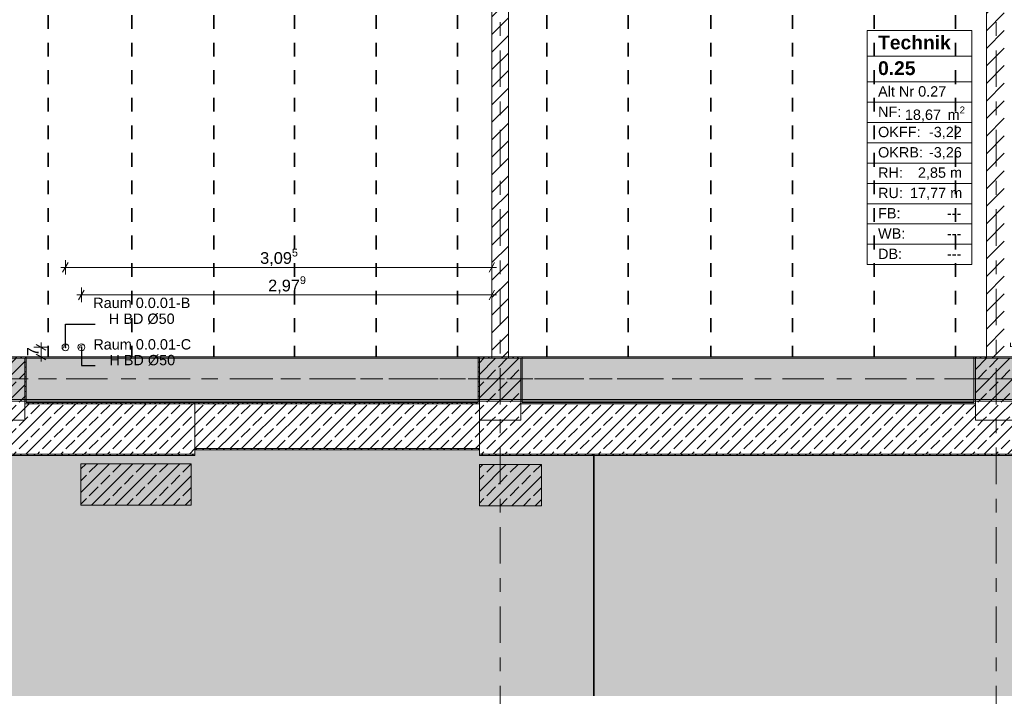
# Model space of a CAD drawing. Header units: metres. Extents: x -3.6 to 84.5, y -11 to 16.8.
# Tile 63 of 76: x 51 to 58.2, y -1.8 to 3.2. Entities that reach past the tile are written whole.
import ezdxf

# ---------------------------------------------------------------- set-up
doc = ezdxf.new("R2010")
doc.units = ezdxf.units.M
doc.header["$MEASUREMENT"] = 0
for name, pattern in [('Achse', [0.2, 0.1, -0.05, 0, -0.05]), ('Strichlinie doppelt', [0.546806, 0.264583, -0.105833, 0.070556, -0.105833]), ('Wipeout_Contour', [1, 0, -1])]:
    doc.linetypes.add(name, pattern=pattern)
for name, color, linetype in [('155 - Bemaßung_ Beschriftung.Ausbau - Deckenelemente', 7, 'Continuous'), ('301 - Elemente.Linie', 7, 'Continuous'), ('302 - Elemente.Schraffur', 7, 'Continuous'), ('401 - Zone.Raum_ Raumbegrenzung_ Whg.', 7, 'Continuous'), ('451 - Universal.Achsen Raster', 7, 'Continuous'), ('604 - Struktur.Wand Aussen', 7, 'Continuous'), ('605 - Struktur.Wand Innen', 7, 'Continuous'), ('607 - Struktur.Stütze', 7, 'Continuous'), ('608 - Struktur.Träger', 7, 'Continuous')]:
    doc.layers.add(name, color=color, linetype=linetype)
doc.styles.add('ERSTELLTER_STIL_1', font='txt')
doc.styles.add('ERSTELLTER_STIL_2', font='txt')
doc.dimstyles.new('ERSTELLTER_STIL__1', dxfattribs={"dimtxt": 0.1, "dimasz": 0.0532, "dimexe": 0.18, "dimexo": 0.0625, "dimgap": 0, "dimtad": 1, "dimtih": 1, "dimtoh": 1, "dimzin": 0, "dimdsep": 46, "dimtxsty": 'ERSTELLTER_STIL_2', "dimblk": 'ARROWHEAD_2', "dimblk1": 'ARROWHEAD_2', "dimblk2": 'ARROWHEAD_2', "dimcen": 0.09, "dimse1": 1, "dimse2": 1, "dimclrd": 7, "dimclre": 7, "dimclrt": 7, "dimazin": 0, "dimtfac": 1, "dimtdec": 4, "dimtmove": 0, "dimatfit": 3, "dimfxl": 1, "dimtolj": 1, "dimtzin": 0, "dimarcsym": 0})
doc.dimstyles.new('ERSTELLTER_STIL__3', dxfattribs={"dimtxt": 0.085, "dimasz": 0.0532, "dimexe": 0.18, "dimexo": 0.0625, "dimgap": 0, "dimtad": 1, "dimtih": 1, "dimtoh": 1, "dimzin": 0, "dimdsep": 46, "dimtxsty": 'ERSTELLTER_STIL_2', "dimblk": 'ARROWHEAD_2', "dimblk1": 'ARROWHEAD_2', "dimblk2": 'ARROWHEAD_2', "dimcen": 0.09, "dimse1": 1, "dimse2": 1, "dimclrd": 256, "dimclre": 256, "dimclrt": 256, "dimazin": 0, "dimtfac": 1, "dimtdec": 4, "dimtmove": 0, "dimatfit": 3, "dimfxl": 1, "dimtolj": 1, "dimtzin": 0, "dimarcsym": 0})
doc.dimstyles.new('ERSTELLTER_STIL__4', dxfattribs={"dimtxt": 0.085, "dimasz": 0.0532, "dimexe": 0.18, "dimexo": 0.0625, "dimgap": 0, "dimtad": 1, "dimzin": 0, "dimdsep": 46, "dimtxsty": 'ERSTELLTER_STIL_2', "dimblk": 'ARROWHEAD_2', "dimblk1": 'ARROWHEAD_2', "dimblk2": 'ARROWHEAD_2', "dimcen": 0.09, "dimse1": 1, "dimse2": 1, "dimclrd": 256, "dimclre": 256, "dimclrt": 256, "dimazin": 0, "dimtfac": 1, "dimtdec": 4, "dimtmove": 2, "dimatfit": 3, "dimfxl": 1, "dimtolj": 1, "dimtzin": 0, "dimarcsym": 0})
doc.dimstyles.new('ERSTELLTER_STIL__8', dxfattribs={"dimtxt": 0.18, "dimasz": 0.02736, "dimexe": 0.18, "dimexo": 0.0625, "dimgap": 0, "dimtad": 0, "dimtih": 1, "dimtoh": 1, "dimdec": 4, "dimzin": 0, "dimdsep": 46, "dimcen": 0.09, "dimadec": 0, "dimazin": 0, "dimtfac": 1, "dimtdec": 4, "dimtmove": 0, "dimatfit": 3, "dimldrblk": 'ARROWHEAD_11', "dimfxl": 1, "dimtolj": 1, "dimtzin": 0, "dimarcsym": 0})
pattern_1 = [(45, (0, 0), (-0.06363961, 0.06363961), [])]
pattern_2 = [(0, (0, 0), (0, 0.08660254), [0, -0.05]), (0, (0.025, 0.0433), (0, 0.08660254), [0, -0.05])]
pattern_3 = [(45, (0, 0), (-0.01767767, 0.01767767), [0, -0.025])]
pattern_4 = [(45, (0, 0), (-0.08485281, 0.08485281), []), (45, (-0.04243, 0.04243), (-0.08485281, 0.08485281), [0.09, -0.03])]

# ---------------------------------------------------------------- blocks, each defined once
blk = doc.blocks.new('*D30')
at = {"layer": '155 - Bemaßung_ Beschriftung.Ausbau - Deckenelemente', "color": 7, "linetype": 'Continuous', "lineweight": 5}
for p, q in [((57.2652, 4.525), (57.2248, 4.455)), ((57.245, 4.4375), (57.245, 4.5425)), ((57.8552, 4.525), (57.8148, 4.455)), ((57.835, 4.4375), (57.835, 4.5425)), ((57.245, 4.49), (57.835, 4.49))]:
    blk.add_line(p, q, dxfattribs=at)
at = {"layer": '155 - Bemaßung_ Beschriftung.Ausbau - Deckenelemente', "color": 7, "lineweight": 5, "char_height": 0.1, "attachment_point": 7, "style": 'ERSTELLTER_STIL_2'}
for s, insert in [('\\A1;{\\pql;\\fArial|b0|i0|c0|p38;22\\fArial|b0|i0|c0|p38;\\A1{\\H.66x;\\S5^  ;}}', (57.6129, 4.5089)), ('\\A1;{\\pql;\\fArial|b0|i0|c0|p38;59}', (57.3632, 4.51))]:
    blk.add_mtext(s, dxfattribs=dict(at, insert=insert))
blk = doc.blocks.new('ARROWHEAD_2')
at = {"color": 0, "linetype": 'Continuous', "lineweight": 0}
for p, q in [((0, 0), (-1, 0)), ((-0.38, -0.66), (0.38, 0.66))]:
    blk.add_line(p, q, dxfattribs=at)
blk = doc.blocks.new('*D31')
at = {"layer": '155 - Bemaßung_ Beschriftung.Ausbau - Deckenelemente', "color": 7, "linetype": 'Continuous', "lineweight": 5}
for p, q in [((57.8552, 4.525), (57.8148, 4.455)), ((57.835, 4.4375), (57.835, 4.5425)), ((58.0398, 4.455), (58.0802, 4.525)), ((58.06, 4.4375), (58.06, 4.5425)), ((57.835, 4.49), (58.06, 4.49)), ((58.06, 4.49), (58.0942, 4.49))]:
    blk.add_line(p, q, dxfattribs=at)
blk = doc.blocks.new('*D360')
at = {"layer": '155 - Bemaßung_ Beschriftung.Ausbau - Deckenelemente', "color": 92, "linetype": 'Continuous', "lineweight": 9, "true_color": 0x00be00}
for p, q in [((58.4168, 0.7548), (58.3468, 0.7952)), ((58.3818, 0.775), (58.3818, 0.8092)), ((58.4343, 0.775), (58.3293, 0.775)), ((58.3468, 0.7302), (58.4168, 0.6898)), ((58.3818, 0.71), (58.3818, 0.775)), ((58.4343, 0.71), (58.3293, 0.71)), ((58.3818, 0.6758), (58.3818, 0.71))]:
    blk.add_line(p, q, dxfattribs=at)
at = {"layer": '155 - Bemaßung_ Beschriftung.Ausbau - Deckenelemente', "color": 92, "lineweight": 9, "true_color": 0x00be00, "insert": (58.3662, 0.7094), "char_height": 0.085, "attachment_point": 7, "rotation": 90, "style": 'ERSTELLTER_STIL_2'}
blk.add_mtext('\\A1;{\\pql;\\fArial|b0|i0|c0|p38;6\\fArial|b0|i0|c0|p38;\\A1{\\H.66x;\\S5^  ;}}', dxfattribs=at)
blk = doc.blocks.new('*D368')
at = {"layer": '155 - Bemaßung_ Beschriftung.Ausbau - Deckenelemente', "color": 92, "linetype": 'Continuous', "lineweight": 9, "true_color": 0x00be00}
for p, q in [((51.4568, 1.16), (51.491, 1.16)), ((51.5112, 1.195), (51.4708, 1.125)), ((51.491, 1.1075), (51.491, 1.2125)), ((51.491, 1.16), (54.47, 1.16)), ((54.4498, 1.125), (54.4902, 1.195)), ((54.47, 1.1075), (54.47, 1.2125)), ((54.47, 1.16), (54.5042, 1.16))]:
    blk.add_line(p, q, dxfattribs=at)
at = {"layer": '155 - Bemaßung_ Beschriftung.Ausbau - Deckenelemente', "color": 92, "lineweight": 9, "true_color": 0x00be00, "insert": (52.8461, 1.1605), "char_height": 0.085, "attachment_point": 7, "style": 'ERSTELLTER_STIL_2'}
blk.add_mtext('\\A1;{\\pql;\\fArial|b0|i0|c0|p38;2,97\\fArial|b0|i0|c0|p38;\\A1{\\H.66x;\\S9^  ;}}', dxfattribs=at)
blk = doc.blocks.new('*D369')
at = {"layer": '155 - Bemaßung_ Beschriftung.Ausbau - Deckenelemente', "color": 92, "linetype": 'Continuous', "lineweight": 9, "true_color": 0x00be00}
for p, q in [((51.3408, 1.36), (51.375, 1.36)), ((51.3952, 1.395), (51.3548, 1.325)), ((51.375, 1.3075), (51.375, 1.4125)), ((51.375, 1.36), (54.47, 1.36)), ((54.4498, 1.325), (54.4902, 1.395)), ((54.47, 1.3075), (54.47, 1.4125)), ((54.47, 1.36), (54.5042, 1.36))]:
    blk.add_line(p, q, dxfattribs=at)
at = {"layer": '155 - Bemaßung_ Beschriftung.Ausbau - Deckenelemente', "color": 92, "lineweight": 9, "true_color": 0x00be00, "insert": (52.7881, 1.3605), "char_height": 0.085, "attachment_point": 7, "style": 'ERSTELLTER_STIL_2'}
blk.add_mtext('\\A1;{\\pql;\\fArial|b0|i0|c0|p38;3,09\\fArial|b0|i0|c0|p38;\\A1{\\H.66x;\\S5^  ;}}', dxfattribs=at)
blk = doc.blocks.new('*D370')
at = {"layer": '155 - Bemaßung_ Beschriftung.Ausbau - Deckenelemente', "color": 92, "linetype": 'Continuous', "lineweight": 9, "true_color": 0x00be00}
for p, q in [((51.2329, 0.7598), (51.1629, 0.8002)), ((51.1979, 0.78), (51.1979, 0.8142)), ((51.2504, 0.78), (51.1454, 0.78)), ((51.1629, 0.7302), (51.2329, 0.6898)), ((51.1979, 0.71), (51.1979, 0.78)), ((51.2504, 0.71), (51.1454, 0.71)), ((51.1979, 0.6758), (51.1979, 0.71))]:
    blk.add_line(p, q, dxfattribs=at)
at = {"layer": '155 - Bemaßung_ Beschriftung.Ausbau - Deckenelemente', "color": 92, "lineweight": 9, "true_color": 0x00be00, "insert": (51.1809, 0.715), "char_height": 0.085, "attachment_point": 7, "rotation": 90, "style": 'ERSTELLTER_STIL_2'}
blk.add_mtext('\\A1;{\\pql;\\fArial|b0|i0|c0|p38;7}', dxfattribs=at)
blk = doc.blocks.new('ARROWHEAD_11')
at = {"color": 0, "linetype": 'Continuous', "lineweight": 0}
blk.add_line((0, 0), (-1, 0), dxfattribs=at)
at = {"color": 0, "linetype": 'Continuous', "lineweight": 0, "const_width": 0.25, "flags": 128}
blk.add_lwpolyline([(-0.125, 0, 1), (0.125, 0, 1)], format="xyb", close=True, dxfattribs=at)

msp = doc.modelspace()

# ---------------------------------------------------------------- hatches: boundary and pattern name
at = {"layer": '302 - Elemente.Schraffur', "linetype": 'Continuous', "lineweight": 0, "true_color": 0x151515}
msp.add_hatch(color=250, dxfattribs=at).paths.add_polyline_path([(43.73, -1.7492), (55.21, -1.7492), (55.21, -0.005), (54.38, -0.005), (54.38, 0.035), (52.315, 0.035), (52.315, -0.005), (43.73, -0.005)])
at = {"layer": '302 - Elemente.Schraffur', "linetype": 'Continuous', "lineweight": 0, "true_color": 0x202020}
msp.add_hatch(color=250, dxfattribs=at).paths.add_polyline_path([(55.21, -1.7492), (62.41, -1.7492), (62.41, -0.005), (55.21, -0.005)])
at = {"layer": '604 - Struktur.Wand Aussen', "linetype": 'Continuous', "lineweight": 0, "true_color": 0x000000}
h = msp.add_hatch(dxfattribs=at)
h.set_pattern_fill('Beton__Stahlbeton_0001', color=18, style=0, pattern_type=2)
h.set_pattern_definition(pattern_4)
h.paths.add_polyline_path([(51.08, 0.25), (50.93, 0.25), (50.93, 0.005), (52.315, 0.005), (52.315, 0.37), (51.08, 0.37)])
h = msp.add_hatch(dxfattribs=at)
h.set_pattern_fill('Gips_0001', color=18, style=0, pattern_type=2)
h.set_pattern_definition(pattern_3)
h.paths.add_polyline_path([(52.315, 0.38), (51.09, 0.38), (51.09, 0.37), (52.315, 0.37)])
h = msp.add_hatch(dxfattribs=at)
h.set_pattern_fill('Gips_0001', color=18, style=0, pattern_type=2)
h.set_pattern_definition(pattern_3)
h.paths.add_polyline_path([(52.57, 0.38), (52.315, 0.38), (52.315, 0.37), (52.57, 0.37)])
h = msp.add_hatch(dxfattribs=at)
h.set_pattern_fill('Beton__Stahlbeton_0001', color=18, style=0, pattern_type=2)
h.set_pattern_definition(pattern_4)
h.paths.add_polyline_path([(52.315, 0.045), (52.57, 0.045), (52.57, 0.37), (52.315, 0.37)])
h = msp.add_hatch(dxfattribs=at)
h.set_pattern_fill('Gips_0001', color=18, style=0, pattern_type=2)
h.set_pattern_definition(pattern_3)
h.paths.add_polyline_path([(53.87, 0.38), (52.57, 0.38), (52.57, 0.37), (53.87, 0.37)])
h = msp.add_hatch(dxfattribs=at)
h.set_pattern_fill('Beton__Stahlbeton_0001', color=18, style=0, pattern_type=2)
h.set_pattern_definition(pattern_4)
h.paths.add_polyline_path([(53.87, 0.37), (52.57, 0.37), (52.57, 0.045), (53.87, 0.045)])
h = msp.add_hatch(dxfattribs=at)
h.set_pattern_fill('Gips_0001', color=18, style=0, pattern_type=2)
h.set_pattern_definition(pattern_3)
h.paths.add_polyline_path([(53.87, 0.37), (54.37, 0.37), (54.37, 0.38), (53.87, 0.38)])
h = msp.add_hatch(dxfattribs=at)
h.set_pattern_fill('Beton__Stahlbeton_0001', color=18, style=0, pattern_type=2)
h.set_pattern_definition(pattern_4)
h.paths.add_polyline_path([(53.87, 0.045), (54.38, 0.045), (54.38, 0.37), (53.87, 0.37)])
h = msp.add_hatch(dxfattribs=at)
h.set_pattern_fill('Beton__Stahlbeton_0001', color=18, style=0, pattern_type=2)
h.set_pattern_definition(pattern_4)
h.paths.add_polyline_path([(54.38, 0.25), (54.38, 0.005), (58.795, 0.005), (58.795, 0.37), (58.28, 0.37), (58.28, 0.25), (57.98, 0.25), (57.98, 0.37), (54.68, 0.37), (54.68, 0.25)])
h = msp.add_hatch(dxfattribs=at)
h.set_pattern_fill('Gips_0001', color=18, style=0, pattern_type=2)
h.set_pattern_definition(pattern_3)
h.paths.add_polyline_path([(54.69, 0.38), (54.69, 0.37), (57.97, 0.37), (57.97, 0.38)])
h = msp.add_hatch(dxfattribs=at)
h.set_pattern_fill('Verputz_0001', color=18, style=0, pattern_type=2)
h.set_pattern_definition(pattern_2)
h.paths.add_polyline_path([(50.93, -0.005), (52.315, -0.005), (52.315, 0.005), (50.93, 0.005)])
h = msp.add_hatch(dxfattribs=at)
h.set_pattern_fill('Verputz_0001', color=18, style=0, pattern_type=2)
h.set_pattern_definition(pattern_2)
h.paths.add_polyline_path([(52.315, 0.035), (52.57, 0.035), (52.57, 0.045), (52.315, 0.045)])
h = msp.add_hatch(dxfattribs=at)
h.set_pattern_fill('Verputz_0001', color=18, style=0, pattern_type=2)
h.set_pattern_definition(pattern_2)
h.paths.add_polyline_path([(53.87, 0.045), (52.57, 0.045), (52.57, 0.035), (53.87, 0.035)])
h = msp.add_hatch(dxfattribs=at)
h.set_pattern_fill('Verputz_0001', color=18, style=0, pattern_type=2)
h.set_pattern_definition(pattern_2)
h.paths.add_polyline_path([(53.87, 0.035), (54.38, 0.035), (54.38, 0.045), (53.87, 0.045)])
h = msp.add_hatch(dxfattribs=at)
h.set_pattern_fill('Verputz_0001', color=18, style=0, pattern_type=2)
h.set_pattern_definition(pattern_2)
h.paths.add_polyline_path([(54.38, -0.005), (58.795, -0.005), (58.795, 0.005), (54.38, 0.005)])
at = {"layer": '607 - Struktur.Stütze', "linetype": 'Continuous', "lineweight": 0, "true_color": 0x000000}
h = msp.add_hatch(dxfattribs=at)
h.set_pattern_fill('Beton__Stahlbeton_0001', color=18, style=0, pattern_type=2)
h.set_pattern_definition(pattern_4)
h.paths.add_polyline_path([(50.78, 0.25), (51.08, 0.25), (51.08, 0.7), (50.78, 0.7)])
h = msp.add_hatch(dxfattribs=at)
h.set_pattern_fill('Gips_0001', color=18, style=0, pattern_type=2)
h.set_pattern_definition(pattern_3)
h.paths.add_polyline_path([(51.09, 0.71), (51, 0.71), (51, 0.7), (51.08, 0.7), (51.08, 0.38), (51.09, 0.38)])
h = msp.add_hatch(dxfattribs=at)
h.set_pattern_fill('Gips_0001', color=18, style=0, pattern_type=2)
h.set_pattern_definition(pattern_3)
h.paths.add_polyline_path([(51.09, 0.38), (51.08, 0.38), (51.08, 0.37), (51.09, 0.37)])
h = msp.add_hatch(dxfattribs=at)
h.set_pattern_fill('Gips_0001', color=18, style=0, pattern_type=2)
h.set_pattern_definition(pattern_3)
h.paths.add_polyline_path([(54.38, 0.38), (54.37, 0.38), (54.37, 0.37), (54.38, 0.37)])
h = msp.add_hatch(dxfattribs=at)
h.set_pattern_fill('Gips_0001', color=18, style=0, pattern_type=2)
h.set_pattern_definition(pattern_3)
h.paths.add_polyline_path([(54.69, 0.38), (54.68, 0.38), (54.68, 0.37), (54.69, 0.37)])
h = msp.add_hatch(dxfattribs=at)
h.set_pattern_fill('Gips_0001', color=18, style=0, pattern_type=2)
h.set_pattern_definition(pattern_3)
h.paths.add_polyline_path([(57.98, 0.38), (57.97, 0.38), (57.97, 0.37), (57.98, 0.37)])
h = msp.add_hatch(dxfattribs=at)
h.set_pattern_fill('Beton__Stahlbeton_0001', color=18, style=0, pattern_type=2)
h.set_pattern_definition(pattern_4)
h.paths.add_polyline_path([(52.2875, -0.365), (52.2875, -0.065), (51.4875, -0.065), (51.4875, -0.365)])
h = msp.add_hatch(dxfattribs=at)
h.set_pattern_fill('Beton__Stahlbeton_0001', color=18, style=0, pattern_type=2)
h.set_pattern_definition(pattern_4)
h.paths.add_polyline_path([(54.83, -0.37), (54.83, -0.07), (54.38, -0.07), (54.38, -0.37)])
at = {"layer": '608 - Struktur.Träger', "linetype": 'Continuous', "lineweight": 0, "true_color": 0x000000}
h = msp.add_hatch(dxfattribs=at)
h.set_pattern_fill('Gips_0001', color=18, style=0, pattern_type=2)
h.set_pattern_definition(pattern_3)
h.paths.add_polyline_path([(51.09, 0.7), (54.37, 0.7), (54.37, 0.71), (51.09, 0.71)])
h = msp.add_hatch(dxfattribs=at)
h.set_pattern_fill('Gips_0001', color=18, style=0, pattern_type=2)
h.set_pattern_definition(pattern_3)
h.paths.add_polyline_path([(54.69, 0.7), (57.97, 0.7), (57.97, 0.71), (54.69, 0.71)])
h = msp.add_hatch(dxfattribs=at)
h.set_pattern_fill('Gips_0001', color=18, style=0, pattern_type=2)
h.set_pattern_definition(pattern_3)
h.paths.add_polyline_path([(51.09, 0.4), (51.09, 0.39), (54.37, 0.39), (54.37, 0.4)])
h = msp.add_hatch(dxfattribs=at)
h.set_pattern_fill('Gips_0001', color=18, style=0, pattern_type=2)
h.set_pattern_definition(pattern_3)
h.paths.add_polyline_path([(54.69, 0.4), (54.69, 0.39), (57.97, 0.39), (57.97, 0.4)])

# ---------------------------------------------------------------- linework, layer by layer
at = {"layer": '155 - Bemaßung_ Beschriftung.Ausbau - Deckenelemente', "color": 7, "linetype": 'Achse', "lineweight": 35}
for p, q in [((51.25, 5.19), (51.25, 0.71)), ((51.858, 5.19), (51.858, 0.71)), ((52.453, 5.19), (52.453, 0.71)), ((53.038, 5.19), (53.038, 0.71)), ((53.63, 5.19), (53.63, 0.71)), ((54.22, 5.19), (54.22, 0.71)), ((54.869, 5.19), (54.869, 0.71)), ((55.459, 5.19), (55.459, 0.71)), ((56.059, 5.19), (56.059, 0.71)), ((56.652, 5.19), (56.652, 0.71)), ((57.245, 5.19), (57.245, 0.71)), ((57.835, 5.19), (57.835, 0.71))]:
    msp.add_line(p, q, dxfattribs=at)
at = {"layer": '155 - Bemaßung_ Beschriftung.Ausbau - Deckenelemente', "color": 7, "linetype": 'Continuous', "lineweight": 5}
for p, q in [((51.3545, 0.7656), (51.365, 0.79)), ((51.365, 0.79), (51.3894, 0.8004)), ((51.4705, 0.7656), (51.481, 0.79)), ((51.481, 0.79), (51.5054, 0.8004))]:
    msp.add_line(p, q, dxfattribs=at)
at = {"layer": '155 - Bemaßung_ Beschriftung.Ausbau - Deckenelemente', "color": 7, "linetype": 'Continuous', "lineweight": 9, "flags": 128}
for points in [[(51.4, 0.78, 0.414214), (51.375, 0.805, 0.414214), (51.35, 0.78, 0.414214), (51.375, 0.755, 0.414214)], [(51.516, 0.78, 0.414214), (51.491, 0.805, 0.414214), (51.466, 0.78, 0.414214), (51.491, 0.755, 0.414214)]]:
    msp.add_lwpolyline(points, format="xyb", close=True, dxfattribs=at)
at = {"layer": '301 - Elemente.Linie', "color": 7, "linetype": 'Continuous', "lineweight": 35, "flags": 128}
msp.add_lwpolyline([(55.21, 0.005), (55.21, -1.7492)], dxfattribs=at)
at = {"layer": '401 - Zone.Raum_ Raumbegrenzung_ Whg.', "color": 7, "linetype": 'Continuous', "lineweight": 9}
for p, q in [((57.9554, 3.0791), (57.195, 3.0791)), ((57.195, 3.0791), (57.195, 1.38)), ((57.195, 3.0791), (57.9554, 3.0791)), ((57.195, 2.8925), (57.195, 3.0791)), ((57.9554, 1.38), (57.9554, 3.0791)), ((57.9554, 3.0791), (57.9554, 2.8925)), ((57.9554, 2.8925), (57.195, 2.8925)), ((57.195, 2.8925), (57.9554, 2.8925)), ((57.195, 2.7059), (57.195, 2.8925)), ((57.9554, 2.8925), (57.9554, 2.7059)), ((57.9554, 2.7059), (57.195, 2.7059)), ((57.195, 2.7059), (57.9554, 2.7059)), ((57.195, 2.5586), (57.195, 2.7059)), ((57.9554, 2.7059), (57.9554, 2.5586)), ((57.9554, 2.5586), (57.195, 2.5586)), ((57.195, 2.5586), (57.9554, 2.5586)), ((57.195, 2.4112), (57.195, 2.5586)), ((57.9554, 2.5586), (57.9554, 2.4112)), ((57.9554, 2.4112), (57.195, 2.4112)), ((57.195, 2.4112), (57.9554, 2.4112)), ((57.195, 2.2639), (57.195, 2.4112)), ((57.9554, 2.4112), (57.9554, 2.2639)), ((57.9554, 2.2639), (57.195, 2.2639)), ((57.195, 2.2639), (57.9554, 2.2639)), ((57.195, 2.1166), (57.195, 2.2639)), ((57.9554, 2.2639), (57.9554, 2.1166)), ((57.9554, 2.1166), (57.195, 2.1166)), ((57.195, 2.1166), (57.9554, 2.1166)), ((57.195, 1.9693), (57.195, 2.1166)), ((57.9554, 2.1166), (57.9554, 1.9693)), ((57.9554, 1.9693), (57.195, 1.9693)), ((57.195, 1.9693), (57.9554, 1.9693)), ((57.195, 1.8219), (57.195, 1.9693)), ((57.9554, 1.9693), (57.9554, 1.8219)), ((57.9554, 1.8219), (57.195, 1.8219)), ((57.195, 1.8219), (57.9554, 1.8219)), ((57.195, 1.6746), (57.195, 1.8219)), ((57.9554, 1.8219), (57.9554, 1.6746)), ((57.9554, 1.6746), (57.195, 1.6746)), ((57.195, 1.6746), (57.9554, 1.6746)), ((57.195, 1.5273), (57.195, 1.6746)), ((57.9554, 1.6746), (57.9554, 1.5273)), ((57.9554, 1.5273), (57.195, 1.5273)), ((57.195, 1.5273), (57.9554, 1.5273)), ((57.195, 1.38), (57.195, 1.5273)), ((57.9554, 1.5273), (57.9554, 1.38)), ((57.195, 1.38), (57.9554, 1.38)), ((57.9554, 1.38), (57.195, 1.38))]:
    msp.add_line(p, q, dxfattribs=at)
at = {"layer": '451 - Universal.Achsen Raster', "color": 160, "linetype": 'Strichlinie doppelt', "lineweight": 9, "true_color": 0x3232ff}
msp.add_line((64.935, 0.55), (-3.175, 0.55), dxfattribs=at)
at = {"layer": '604 - Struktur.Wand Aussen', "color": 7, "linetype": 'Continuous', "lineweight": 18}
for p, q in [((52.315, 0.37), (51.08, 0.37)), ((52.57, 0.37), (52.315, 0.37)), ((52.57, 0.37), (53.87, 0.37)), ((54.38, 0.37), (53.87, 0.37)), ((57.98, 0.37), (54.68, 0.37)), ((50.93, 0.005), (52.315, 0.005)), ((52.315, 0.045), (52.57, 0.045)), ((52.57, 0.045), (53.87, 0.045)), ((53.87, 0.045), (54.38, 0.045)), ((54.38, 0.005), (58.795, 0.005))]:
    msp.add_line(p, q, dxfattribs=at)
at = {"layer": '604 - Struktur.Wand Aussen', "color": 7, "linetype": 'Continuous', "lineweight": 13}
for p, q in [((53.87, 0.38), (52.57, 0.38)), ((53.87, 0.38), (52.57, 0.38)), ((52.57, 0.035), (53.87, 0.035)), ((52.57, 0.035), (53.87, 0.035))]:
    msp.add_line(p, q, dxfattribs=at)
at = {"layer": '604 - Struktur.Wand Aussen', "color": 7, "linetype": 'Continuous', "lineweight": 13, "flags": 128}
for points in [[(52.315, 0.38), (51.09, 0.38)], [(52.315, 0.37), (52.315, 0.38)], [(52.57, 0.38), (52.315, 0.38)], [(52.315, 0.37), (52.315, 0.38)], [(54.37, 0.38), (53.87, 0.38)], [(57.97, 0.38), (54.69, 0.38)], [(52.315, 0.035), (52.315, 0.045)], [(52.315, 0.035), (52.57, 0.035)], [(52.315, -0.005), (52.315, 0.005)], [(53.87, 0.035), (54.38, 0.035)], [(54.38, 0.035), (54.38, 0.045)], [(54.38, -0.005), (54.38, 0.005)], [(50.93, -0.005), (52.315, -0.005)], [(54.38, -0.005), (58.795, -0.005)]]:
    msp.add_lwpolyline(points, dxfattribs=at)
at = {"layer": '604 - Struktur.Wand Aussen', "color": 7, "linetype": 'Continuous', "lineweight": 18, "flags": 128}
for points in [[(52.315, 0.005), (52.315, 0.37)], [(52.315, 0.045), (52.315, 0.37)], [(54.38, 0.045), (54.38, 0.25)], [(54.38, 0.005), (54.38, 0.25)]]:
    msp.add_lwpolyline(points, dxfattribs=at)
at = {"layer": '607 - Struktur.Stütze', "color": 7, "linetype": 'Continuous', "lineweight": 13, "flags": 128}
for points in [[(50.78, 0.25), (51.08, 0.25), (51.08, 0.7), (50.78, 0.7)], [(52.2875, -0.365), (52.2875, -0.065), (51.4875, -0.065), (51.4875, -0.365)], [(54.83, -0.37), (54.83, -0.07), (54.38, -0.07), (54.38, -0.37)]]:
    msp.add_lwpolyline(points, close=True, dxfattribs=at)
at = {"layer": '607 - Struktur.Stütze', "color": 7, "linetype": 'Continuous', "lineweight": 5, "flags": 128}
msp.add_lwpolyline([(51.09, 0.38), (51.09, 0.71), (51, 0.71)], dxfattribs=at)
at = {"layer": '608 - Struktur.Träger', "color": 7, "linetype": 'Continuous', "lineweight": 13}
for p, q in [((51.09, 0.7), (50.77, 0.7)), ((54.37, 0.7), (51.09, 0.7)), ((57.97, 0.7), (54.69, 0.7)), ((0.38, 0.39), (61.88, 0.39))]:
    msp.add_line(p, q, dxfattribs=at)
at = {"layer": '608 - Struktur.Träger', "color": 7, "linetype": 'Continuous', "lineweight": 5}
for p, q in [((51.09, 0.71), (51.09, 0.7)), ((54.37, 0.71), (51.09, 0.71)), ((54.37, 0.71), (54.37, 0.7)), ((54.69, 0.71), (54.69, 0.7)), ((57.97, 0.71), (54.69, 0.71)), ((57.97, 0.71), (57.97, 0.7)), ((51.09, 0.4), (51.09, 0.39)), ((54.37, 0.39), (51.09, 0.39)), ((54.37, 0.4), (54.37, 0.39)), ((54.69, 0.4), (54.69, 0.39)), ((57.97, 0.39), (54.69, 0.39)), ((57.97, 0.4), (57.97, 0.39))]:
    msp.add_line(p, q, dxfattribs=at)
at = {"layer": '608 - Struktur.Träger', "color": 7, "linetype": 'Achse', "lineweight": 9}
msp.add_line((0.38, 0.55), (61.88, 0.55), dxfattribs=at)
at = {"layer": '608 - Struktur.Träger', "color": 7, "linetype": 'Continuous', "lineweight": 13, "flags": 128}
msp.add_lwpolyline([(61.88, 0.4), (61.57, 0.4), (58.29, 0.4), (57.97, 0.4), (54.69, 0.4), (54.37, 0.4), (51.09, 0.4), (25.57, 0.4), (22.29, 0.4), (21.97, 0.4), (18.69, 0.4), (0.38, 0.4)], dxfattribs=at)

# ---------------------------------------------------------------- texts
at = {"layer": '155 - Bemaßung_ Beschriftung.Ausbau - Deckenelemente', "color": 7, "linetype": 'Continuous', "lineweight": 9, "char_height": 0.075, "attachment_point": 9, "style": 'ERSTELLTER_STIL_2'}
for s, insert, line_spacing_factor in [('\\A1;{\\pqc;\\fArial|b0|i0|c0|p38;Raum 0.0.01-B\\P\\pqc;\\fArial|b0|i0|c0|p38;H BD\\fArial|b0|i0|c0|p38; Ø\\fArial|b0|i0|c0|p38;50}', (52.2814, 0.9468), 0.920251), ('\\A1;{\\pqc;\\fArial|b0|i0|c0|p38;Raum 0.0.01-C\\P\\pqc;\\fArial|b0|i0|c0|p38;H BD\\fArial|b0|i0|c0|p38; Ø\\fArial|b0|i0|c0|p38;50}', (52.2877, 0.6468), 0.913298)]:
    msp.add_mtext(s, dxfattribs=dict(at, insert=insert, line_spacing_factor=line_spacing_factor))
at = {"layer": '401 - Zone.Raum_ Raumbegrenzung_ Whg.', "color": 7, "lineweight": 9, "attachment_point": 1}
for s, insert, char_height, style in [('\\A1;{\\pqj;\\pt0;\\fArial|b1|i0|c0|p38;Technik}', (57.2736, 3.0415), 0.1, 'ERSTELLTER_STIL_1'), ('\\A1;{\\pqj;\\pt0;\\fArial|b1|i0|c0|p38;}', (57.8769, 3.0644), 0.1, 'ERSTELLTER_STIL_1'), ('\\A1;{\\pqj;\\pt0;\\fArial|b1|i0|c0|p38;}', (57.8769, 2.8778), 0.1, 'ERSTELLTER_STIL_1'), ('\\A1;{\\pql;\\pt0;\\fArial|b1|i0|c0|p38;0.25}', (57.2736, 2.8549), 0.1, 'ERSTELLTER_STIL_1'), ('\\A1;{\\pqj;\\pt0;\\fArial|b0|i0|c0|p38;Alt Nr 0.27}', (57.2736, 2.674), 0.075, 'ERSTELLTER_STIL_2'), ('\\A1;{\\pqj;\\pt0;\\fArial|b0|i0|c0|p38;}', (57.8769, 2.6911), 0.075, 'ERSTELLTER_STIL_2'), ('\\A1;{\\pqj;\\pt0;\\fArial|b0|i0|c0|p38;NF: }', (57.2736, 2.5267), 0.075, 'ERSTELLTER_STIL_2'), ('\\A1;{\\pqj;\\pt0;\\fArial|b0|i0|c0|p38;OKFF: }', (57.2736, 2.3794), 0.075, 'ERSTELLTER_STIL_2'), ('\\A1;{\\pql;\\pt0,0.05;\\fArial|b0|i0|c0|p38;18,67\\fArial|b0|i0|c0|p38;\\A1{\\H.66x;\\S^  ;}\\fArial|b0|i0|c0|p38; m\\fArial|b0|i0|c0|p38;\\A1{\\H.66x;\\S2^  ;}}', (57.4683, 2.5267), 0.075, 'ERSTELLTER_STIL_2'), ('\\A1;{\\pqj;\\pt0;\\fArial|b0|i0|c0|p38;-3,22}', (57.643, 2.3794), 0.075, 'ERSTELLTER_STIL_2'), ('\\A1;{\\pqj;\\pt0;\\fArial|b0|i0|c0|p38;OKRB: }', (57.2736, 2.232), 0.075, 'ERSTELLTER_STIL_2'), ('\\A1;{\\pqj;\\pt0;\\fArial|b0|i0|c0|p38;-3,26}', (57.643, 2.232), 0.075, 'ERSTELLTER_STIL_2'), ('\\A1;{\\pqj;\\pt0;\\fArial|b0|i0|c0|p38;RH: }', (57.2736, 2.0847), 0.075, 'ERSTELLTER_STIL_2'), ('\\A1;{\\pqj;\\pt0;\\fArial|b0|i0|c0|p38;2,85 m}', (57.5628, 2.0847), 0.075, 'ERSTELLTER_STIL_2'), ('\\A1;{\\pqj;\\pt0;\\fArial|b0|i0|c0|p38;RU: }', (57.2736, 1.9374), 0.075, 'ERSTELLTER_STIL_2'), ('\\A1;{\\pqj;\\pt0;\\fArial|b0|i0|c0|p38;17,77 m}', (57.5059, 1.9374), 0.075, 'ERSTELLTER_STIL_2'), ('\\A1;{\\pqj;\\pt0;\\fArial|b0|i0|c0|p38;FB: }', (57.2736, 1.7901), 0.075, 'ERSTELLTER_STIL_2'), ('\\A1;{\\pqj;\\pt0;\\fArial|b0|i0|c0|p38;---}', (57.774, 1.7901), 0.075, 'ERSTELLTER_STIL_2'), ('\\A1;{\\pqj;\\pt0;\\fArial|b0|i0|c0|p38;WB: }', (57.2736, 1.6428), 0.075, 'ERSTELLTER_STIL_2'), ('\\A1;{\\pqj;\\pt0;\\fArial|b0|i0|c0|p38;---}', (57.774, 1.6428), 0.075, 'ERSTELLTER_STIL_2'), ('\\A1;{\\pqj;\\pt0;\\fArial|b0|i0|c0|p38;DB: }', (57.2736, 1.4954), 0.075, 'ERSTELLTER_STIL_2'), ('\\A1;{\\pqj;\\pt0;\\fArial|b0|i0|c0|p38;---}', (57.774, 1.4954), 0.075, 'ERSTELLTER_STIL_2')]:
    msp.add_mtext(s, dxfattribs=dict(at, insert=insert, char_height=char_height, style=style))

# ---------------------------------------------------------------- dimensions: what is measured, and where the dimension line sits
at = {"layer": '155 - Bemaßung_ Beschriftung.Ausbau - Deckenelemente', "color": 92, "linetype": 'Continuous', "lineweight": 9, "true_color": 0x00be00}
dim = msp.add_linear_dim(base=(51.1979, 0.78), p1=(51.097, 0.71), p2=(51.472, 0.78), angle=90, dimstyle='ERSTELLTER_STIL__4', dxfattribs=at)
dim.commit()
dim.dimension.update_dxf_attribs({"geometry": '*D370', "text_midpoint": (51.1384, 0.7474), "dimtype": 160, "text_rotation": 90})

# ---------------------------------------------------------------- leaders
at = {"layer": '155 - Bemaßung_ Beschriftung.Ausbau - Deckenelemente', "color": 7, "linetype": 'Continuous', "lineweight": 9, "annotation_type": 0, "has_hookline": 1, "hookline_direction": 0}
for points, text_width in [([(51.375, 0.78), (51.375, 0.9468), (51.5911, 0.9468)], 0.6902), ([(51.491, 0.78), (51.491, 0.6468), (51.5903, 0.6468)], 0.6974)]:
    msp.add_leader(points, dimstyle='ERSTELLTER_STIL__8', dxfattribs=dict(at, text_width=text_width))

# ---------------------------------------------------------------- wipeouts: each hides what was drawn before it
at = {"color": 254, "linetype": 'Wipeout_Contour', "lineweight": 0, "ltscale": 218.62829}
msp.add_wipeout([(54.59, 0.7), (54.59, 5.2), (54.47, 5.2), (54.47, 0.7)], dxfattribs=at).dxf.layer = '605 - Struktur.Wand Innen'
at = {"color": 254, "linetype": 'Wipeout_Contour', "lineweight": 0, "ltscale": 232.908549}
msp.add_wipeout([(58.06, 0.7), (58.19, 0.7), (58.19, 4.795), (58.06, 4.795)], dxfattribs=at).dxf.layer = '605 - Struktur.Wand Innen'

# ---------------------------------------------------------------- next in the draw order: hatches: boundary and pattern name
at = {"layer": '605 - Struktur.Wand Innen', "linetype": 'Continuous', "lineweight": 0, "true_color": 0x000000}
h = msp.add_hatch(dxfattribs=at)
h.set_pattern_fill('MW_Ziegel_0001', color=18, style=0, pattern_type=2)
h.set_pattern_definition(pattern_1)
h.paths.add_polyline_path([(54.59, 0.7), (54.59, 5.2), (54.47, 5.2), (54.47, 0.7)])
h = msp.add_hatch(dxfattribs=at)
h.set_pattern_fill('MW_Ziegel_0001', color=18, style=0, pattern_type=2)
h.set_pattern_definition(pattern_1)
h.paths.add_polyline_path([(58.06, 0.7), (58.19, 0.7), (58.19, 4.795), (58.06, 4.795)])
at = {"layer": '607 - Struktur.Stütze', "linetype": 'Continuous', "lineweight": 0, "true_color": 0x000000}
h = msp.add_hatch(dxfattribs=at)
h.set_pattern_fill('Gips_0001', color=18, style=0, pattern_type=2)
h.set_pattern_definition(pattern_3)
h.paths.add_polyline_path([(54.47, 0.71), (54.37, 0.71), (54.37, 0.38), (54.38, 0.38), (54.38, 0.7), (54.47, 0.7)])
h = msp.add_hatch(dxfattribs=at)
h.set_pattern_fill('Beton__Stahlbeton_0001', color=18, style=0, pattern_type=2)
h.set_pattern_definition(pattern_4)
h.paths.add_polyline_path([(54.38, 0.25), (54.68, 0.25), (54.68, 0.7), (54.38, 0.7)])
h = msp.add_hatch(dxfattribs=at)
h.set_pattern_fill('Gips_0001', color=18, style=0, pattern_type=2)
h.set_pattern_definition(pattern_3)
h.paths.add_polyline_path([(54.69, 0.71), (54.59, 0.71), (54.59, 0.7), (54.68, 0.7), (54.68, 0.38), (54.69, 0.38)])
h = msp.add_hatch(dxfattribs=at)
h.set_pattern_fill('Gips_0001', color=18, style=0, pattern_type=2)
h.set_pattern_definition(pattern_3)
h.paths.add_polyline_path([(57.97, 0.71), (57.97, 0.38), (57.98, 0.38), (57.98, 0.7), (58.06, 0.7), (58.06, 0.71)])
h = msp.add_hatch(dxfattribs=at)
h.set_pattern_fill('Beton__Stahlbeton_0001', color=18, style=0, pattern_type=2)
h.set_pattern_definition(pattern_4)
h.paths.add_polyline_path([(57.98, 0.25), (58.28, 0.25), (58.28, 0.7), (57.98, 0.7)])
at = {"layer": '608 - Struktur.Träger', "linetype": 'Continuous', "lineweight": 0, "true_color": 0x000000}
h = msp.add_hatch(dxfattribs=at)
h.set_pattern_fill('Beton__Stahlbeton_0001', color=18, style=0, pattern_type=2)
h.set_pattern_definition(pattern_4)
h.paths.add_polyline_path([(0.69, 0.7), (0.38, 0.7), (0.38, 0.4), (18.69, 0.4), (21.97, 0.4), (22.29, 0.4), (25.57, 0.4), (51.09, 0.4), (54.37, 0.4), (54.69, 0.4), (57.97, 0.4), (58.29, 0.4), (61.57, 0.4), (61.88, 0.4), (61.88, 0.7), (61.57, 0.7), (58.29, 0.7), (57.97, 0.7), (54.69, 0.7), (54.37, 0.7), (51.09, 0.7), (50.77, 0.7), (47.49, 0.7), (47.17, 0.7), (43.89, 0.7), (43.57, 0.7), (40.29, 0.7), (39.97, 0.7), (36.69, 0.7), (36.37, 0.7), (33.09, 0.7), (32.77, 0.7), (29.49, 0.7), (29.17, 0.7), (25.89, 0.7), (25.57, 0.7), (22.29, 0.7), (21.97, 0.7), (18.69, 0.7), (18.37, 0.7), (15.28, 0.7), (14.77, 0.7), (11.49, 0.7), (11.17, 0.7), (7.89, 0.7), (7.57, 0.7), (4.29, 0.7), (3.97, 0.7)])

# ---------------------------------------------------------------- next in the draw order: linework, layer by layer
at = {"layer": '451 - Universal.Achsen Raster', "color": 160, "linetype": 'Strichlinie doppelt', "lineweight": 9, "true_color": 0x3232ff}
for p, q in [((54.53, -10.585), (54.53, 16.355)), ((58.13, -10.585), (58.13, 16.355))]:
    msp.add_line(p, q, dxfattribs=at)
at = {"layer": '605 - Struktur.Wand Innen', "color": 7, "linetype": 'Continuous', "lineweight": 18, "flags": 128}
for points in [[(54.47, 5.2), (54.47, 0.7)], [(54.59, 0.7), (54.59, 5.2)], [(58.06, 4.795), (58.06, 0.7)]]:
    msp.add_lwpolyline(points, dxfattribs=at)
at = {"layer": '607 - Struktur.Stütze', "color": 7, "linetype": 'Continuous', "lineweight": 5, "flags": 128}
for points in [[(54.47, 0.71), (54.37, 0.71), (54.37, 0.38)], [(54.69, 0.38), (54.69, 0.71), (54.59, 0.71)], [(58.06, 0.71), (57.97, 0.71), (57.97, 0.38)]]:
    msp.add_lwpolyline(points, dxfattribs=at)
at = {"layer": '607 - Struktur.Stütze', "color": 7, "linetype": 'Continuous', "lineweight": 13, "flags": 128}
for points in [[(54.38, 0.25), (54.68, 0.25), (54.68, 0.7), (54.38, 0.7)], [(57.98, 0.25), (58.28, 0.25), (58.28, 0.7), (57.98, 0.7)]]:
    msp.add_lwpolyline(points, close=True, dxfattribs=at)
at = {"layer": '608 - Struktur.Träger', "color": 7, "linetype": 'Continuous', "lineweight": 13}
for p, q in [((0.38, 0.71), (61.88, 0.71)), ((54.69, 0.7), (54.37, 0.7)), ((58.29, 0.7), (57.97, 0.7))]:
    msp.add_line(p, q, dxfattribs=at)

# ---------------------------------------------------------------- next in the draw order: dimensions: what is measured, and where the dimension line sits
at = {"layer": '155 - Bemaßung_ Beschriftung.Ausbau - Deckenelemente', "color": 7, "linetype": 'Continuous', "lineweight": 5}
for base, p1, p2, picture, middle in [((57.835, 4.49), (57.245, 5.19), (57.835, 0.71), '*D30', (57.4394, 4.56)), ((58.0600139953, 4.4899822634), (57.8350139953, 0.7099823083), (58.0600139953, 0.6999822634), '*D31', (57.8242220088, 4.5599822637))]:
    dim = msp.add_linear_dim(base=base, p1=p1, p2=p2, dimstyle='ERSTELLTER_STIL__1', dxfattribs=at)
    dim.commit()
    dim.dimension.update_dxf_attribs({"geometry": picture, "text_midpoint": middle, "dimtype": 160})
at = {"layer": '155 - Bemaßung_ Beschriftung.Ausbau - Deckenelemente', "color": 92, "linetype": 'Continuous', "lineweight": 9, "true_color": 0x00be00}
for base, p1, p2, picture, middle in [((54.4699889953, 1.3599822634), (51.3749889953, 0.5717085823), (54.4699889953, 0.5017085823), '*D369', (53.0133290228, 1.4194822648)), ((54.47, 1.16), (51.491, 0.3717), (54.47, 0.3017), '*D368', (53.0713, 1.2195))]:
    dim = msp.add_linear_dim(base=base, p1=p1, p2=p2, dimstyle='ERSTELLTER_STIL__3', dxfattribs=at)
    dim.commit()
    dim.dimension.update_dxf_attribs({"geometry": picture, "text_midpoint": middle, "dimtype": 160})
dim = msp.add_linear_dim(base=(58.3818331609, 0.7749822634), p1=(58.2531123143, 0.7099822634), p2=(58.570098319, 0.7749822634), angle=90, dimstyle='ERSTELLTER_STIL__4', dxfattribs=at)
dim.commit()
dim.dimension.update_dxf_attribs({"geometry": '*D360', "text_midpoint": (58.3223331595, 0.8566086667), "dimtype": 160, "text_rotation": 90})

doc.saveas('drawing.dxf')
